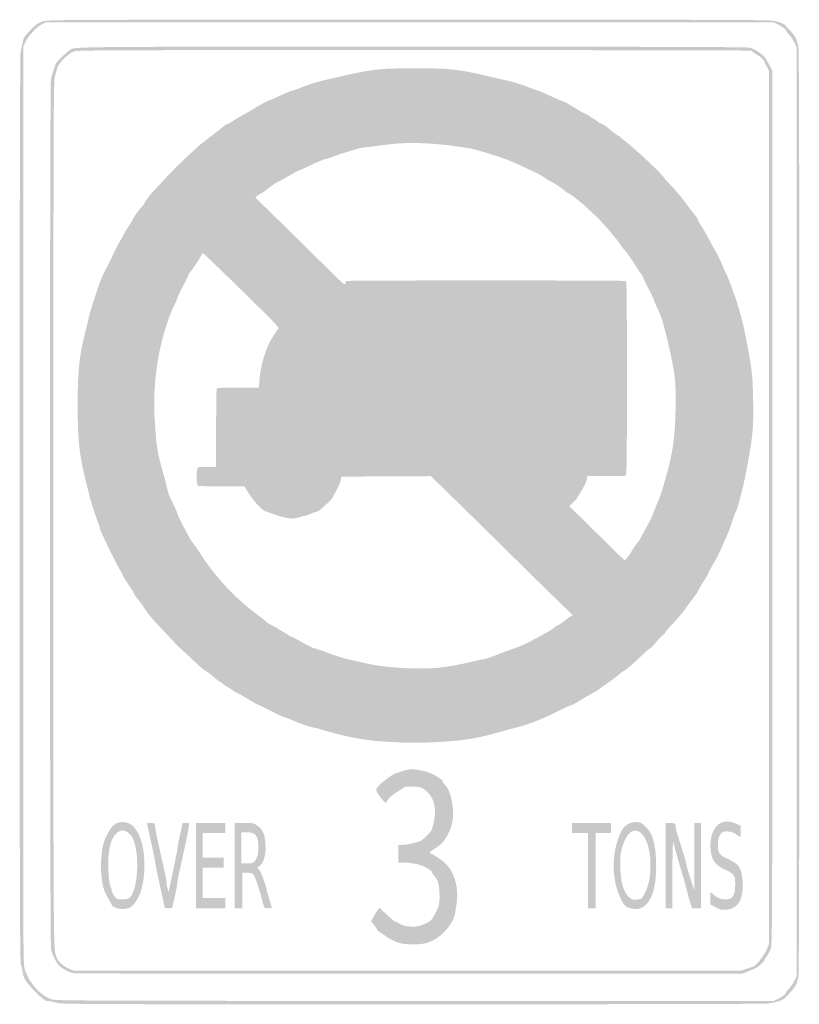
# Model space of a CAD drawing. Header units: inches. Extents: x -0.5 to 0.5, y -0.63 to 0.63.
import ezdxf

# ---------------------------------------------------------------- set-up
doc = ezdxf.new("R2010")
doc.units = ezdxf.units.IN
doc.header["$MEASUREMENT"] = 0

msp = doc.modelspace()

# ---------------------------------------------------------------- hatches: boundary and pattern name
h = msp.add_hatch(color=7)
edge = h.paths.add_edge_path()
edge.add_spline(control_points=[(-0.4501, -0.6245), (-0.4542, -0.6234), (-0.459, -0.6224), (-0.4606, -0.6224), (-0.4644, -0.6223), (-0.4689, -0.6189), (-0.4786, -0.6089), (-0.4884, -0.5988), (-0.492, -0.5931), (-0.4929, -0.5859), (-0.4933, -0.5828), (-0.4944, -0.5782), (-0.4952, -0.5758), (-0.4965, -0.572), (-0.4968, -0.4926), (-0.4968, 0.0041), (-0.4968, 0.4062), (-0.4964, 0.581), (-0.4956, 0.5846), (-0.4941, 0.5913), (-0.4927, 0.5975), (-0.492, 0.6011), (-0.4917, 0.6027), (-0.4878, 0.6076), (-0.4828, 0.6126), (-0.475, 0.6203), (-0.4735, 0.6214), (-0.4668, 0.6234), (-0.4595, 0.6255), (-0.4593, 0.6255), (-0.0004, 0.6255), (0.4525, 0.6255), (0.4588, 0.6255), (0.4661, 0.6234), (0.4733, 0.6214), (0.4785, 0.6187), (0.4785, 0.6172), (0.4785, 0.6167), (0.4807, 0.6142), (0.4834, 0.6116), (0.4886, 0.6065), (0.4925, 0.6001), (0.4925, 0.5968), (0.4925, 0.5957), (0.4931, 0.5942), (0.4938, 0.5935), (0.4949, 0.5924), (0.4952, 0.4723), (0.4952, 0), (0.4952, -0.4723), (0.4949, -0.5924), (0.4938, -0.5935), (0.4931, -0.5942), (0.4925, -0.5957), (0.4925, -0.5968), (0.4925, -0.6), (0.4893, -0.6053), (0.484, -0.611), (0.4813, -0.6139), (0.4781, -0.6173), (0.4768, -0.6186), (0.4743, -0.6213), (0.465, -0.6243), (0.4549, -0.6256), (0.4511, -0.6261), (0.2476, -0.6265), (0.0027, -0.6265), (-0.4301, -0.6265), (-0.4428, -0.6264), (-0.4501, -0.6245)], knot_values=[0, 0, 0, 0, 1, 1, 1, 2, 2, 2, 3, 3, 3, 4, 4, 4, 5, 5, 5, 6, 6, 6, 7, 7, 7, 8, 8, 8, 9, 9, 9, 10, 10, 10, 11, 11, 11, 12, 12, 12, 13, 13, 13, 14, 14, 14, 15, 15, 15, 16, 16, 16, 17, 17, 17, 18, 18, 18, 19, 19, 19, 20, 20, 20, 21, 21, 21, 22, 22, 22, 23, 23, 23, 23], degree=3, periodic=0)
edge = h.paths.add_edge_path(flags=0)
edge.add_spline(control_points=[(0.4681, -0.6195), (0.4741, -0.6165), (0.4785, -0.613), (0.4786, -0.6111), (0.4786, -0.6105), (0.4801, -0.6085), (0.4819, -0.6068), (0.4837, -0.605), (0.4867, -0.6006), (0.4886, -0.5971)], knot_values=[0, 0, 0, 0, 1, 1, 1, 2, 2, 2, 3, 3, 3, 3], degree=3, periodic=0)
edge.add_line((0.4886, -0.5971), (0.492, -0.5907))
edge.add_line((0.492, -0.5907), (0.492, 0))
edge.add_line((0.492, 0), (0.492, 0.5907))
edge.add_line((0.492, 0.5907), (0.4886, 0.5971))
edge.add_spline(control_points=[(0.4886, 0.5971), (0.4867, 0.6006), (0.4837, 0.605), (0.4819, 0.6068), (0.4801, 0.6085), (0.4786, 0.6105), (0.4786, 0.6111), (0.4785, 0.613), (0.4741, 0.6165), (0.4681, 0.6195)], knot_values=[0, 0, 0, 0, 1, 1, 1, 2, 2, 2, 3, 3, 3, 3], degree=3, periodic=0)
edge.add_line((0.4681, 0.6195), (0.4625, 0.6223))
edge.add_line((0.4625, 0.6223), (-0.0005, 0.6223))
edge.add_line((-0.0005, 0.6223), (-0.4636, 0.6223))
edge.add_line((-0.4636, 0.6223), (-0.468, 0.6201))
edge.add_spline(control_points=[(-0.468, 0.6201), (-0.4749, 0.6166), (-0.4856, 0.6053), (-0.489, 0.5981)], knot_values=[0, 0, 0, 0, 1, 1, 1, 1], degree=3, periodic=0)
edge.add_line((-0.489, 0.5981), (-0.492, 0.5917))
edge.add_line((-0.492, 0.5917), (-0.4922, 0.0093))
edge.add_spline(control_points=[(-0.4922, 0.0093), (-0.4925, -0.5702), (-0.4925, -0.5731), (-0.4904, -0.5815), (-0.4862, -0.5977), (-0.4702, -0.6158), (-0.4562, -0.6202), (-0.4504, -0.622), (-0.4283, -0.6221), (0.0062, -0.6222)], knot_values=[0, 0, 0, 0, 1, 1, 1, 2, 2, 2, 3, 3, 3, 3], degree=3, periodic=0)
edge.add_line((0.0062, -0.6222), (0.4625, -0.6223))
edge.add_line((0.4625, -0.6223), (0.4681, -0.6195))
h = msp.add_hatch(color=7)
edge = h.paths.add_edge_path()
edge.add_spline(control_points=[(-0.4276, -0.587), (-0.4328, -0.5861), (-0.4407, -0.5823), (-0.4456, -0.5782), (-0.4495, -0.575), (-0.4549, -0.5647), (-0.4569, -0.5566), (-0.4586, -0.5495), (-0.4587, 0.5425), (-0.457, 0.5501), (-0.4564, 0.553), (-0.4551, 0.5574), (-0.4542, 0.5601), (-0.4532, 0.5627), (-0.452, 0.5665), (-0.4513, 0.5685), (-0.4503, 0.5716), (-0.4416, 0.5804), (-0.4333, 0.5867), (-0.4272, 0.5914), (-0.4448, 0.5912), (0.0045, 0.5912), (0.3269, 0.5912), (0.4295, 0.5909), (0.4328, 0.5899), (0.4382, 0.5884), (0.4484, 0.5815), (0.4513, 0.5775), (0.4525, 0.5759), (0.4551, 0.5715), (0.4572, 0.5676)], knot_values=[0, 0, 0, 0, 1, 1, 1, 2, 2, 2, 3, 3, 3, 4, 4, 4, 5, 5, 5, 6, 6, 6, 7, 7, 7, 8, 8, 8, 9, 9, 9, 10, 10, 10, 10], degree=3, periodic=0)
edge.add_line((0.4572, 0.5676), (0.4608, 0.5607))
edge.add_line((0.4608, 0.5607), (0.4608, 0.0054))
edge.add_spline(control_points=[(0.4608, 0.0054), (0.4608, -0.5273), (0.4608, -0.5501), (0.4589, -0.5554), (0.4578, -0.5585), (0.4555, -0.563), (0.4538, -0.5654), (0.4521, -0.5678), (0.4506, -0.5701), (0.4506, -0.5706), (0.4506, -0.5711), (0.4488, -0.5732), (0.4466, -0.5753), (0.4426, -0.5791), (0.4407, -0.5802), (0.4292, -0.585)], knot_values=[0, 0, 0, 0, 1, 1, 1, 2, 2, 2, 3, 3, 3, 4, 4, 4, 5, 5, 5, 5], degree=3, periodic=0)
edge.add_line((0.4292, -0.585), (0.4233, -0.5874))
edge.add_line((0.4233, -0.5874), (0, -0.5876))
edge.add_spline(control_points=[(0, -0.5876), (-0.2328, -0.5877), (-0.4252, -0.5874), (-0.4276, -0.587)], knot_values=[0, 0, 0, 0, 1, 1, 1, 1], degree=3, periodic=0)
edge = h.paths.add_edge_path(flags=0)
edge.add_spline(control_points=[(0.4281, -0.5814), (0.4319, -0.5802), (0.4363, -0.5786), (0.4377, -0.5779), (0.4415, -0.5761), (0.4511, -0.5633), (0.4541, -0.556)], knot_values=[0, 0, 0, 0, 1, 1, 1, 2, 2, 2, 2], degree=3, periodic=0)
edge.add_line((0.4541, -0.556), (0.4565, -0.5499))
edge.add_line((0.4565, -0.5499), (0.4565, 0.0054))
edge.add_line((0.4565, 0.0054), (0.4565, 0.5606))
edge.add_line((0.4565, 0.5606), (0.4536, 0.5661))
edge.add_spline(control_points=[(0.4536, 0.5661), (0.452, 0.5692), (0.4506, 0.572), (0.4506, 0.5725), (0.4506, 0.5737), (0.4451, 0.5794), (0.4439, 0.5794), (0.4433, 0.5794), (0.4411, 0.5808), (0.439, 0.5824), (0.4368, 0.5841), (0.4342, 0.5858), (0.4331, 0.5862), (0.432, 0.5866), (0.2387, 0.5869), (0.0036, 0.5869), (-0.4185, 0.5869), (-0.424, 0.5869), (-0.4287, 0.5848), (-0.4347, 0.5822), (-0.4448, 0.5727), (-0.4477, 0.5671), (-0.4489, 0.5647), (-0.4508, 0.5584), (-0.4519, 0.5531), (-0.4538, 0.5438), (-0.4538, 0.522), (-0.4539, -0.0034), (-0.4539, -0.5835), (-0.4541, -0.556), (-0.4495, -0.5677), (-0.4477, -0.5721), (-0.4405, -0.5785), (-0.4343, -0.5812)], knot_values=[0, 0, 0, 0, 1, 1, 1, 2, 2, 2, 3, 3, 3, 4, 4, 4, 5, 5, 5, 6, 6, 6, 7, 7, 7, 8, 8, 8, 9, 9, 9, 10, 10, 10, 11, 11, 11, 11], degree=3, periodic=0)
edge.add_line((-0.4343, -0.5812), (-0.4286, -0.5836))
edge.add_line((-0.4286, -0.5836), (-0.0038, -0.5836))
edge.add_line((-0.0038, -0.5836), (0.4211, -0.5837))
edge.add_line((0.4211, -0.5837), (0.4281, -0.5814))
h = msp.add_hatch(color=7)
edge = h.paths.add_edge_path()
edge.add_spline(control_points=[(-0.0177, -0.2933), (-0.0397, -0.2922), (-0.049, -0.2913), (-0.0665, -0.2885), (-0.0759, -0.2871), (-0.1018, -0.2807), (-0.1121, -0.2774), (-0.1167, -0.2759), (-0.1212, -0.2747), (-0.1222, -0.2747), (-0.1251, -0.2746), (-0.1396, -0.2697), (-0.1503, -0.2651), (-0.1559, -0.2627), (-0.161, -0.2607), (-0.1618, -0.2607), (-0.1626, -0.2607), (-0.1698, -0.2573), (-0.1777, -0.2532), (-0.1857, -0.2491), (-0.1927, -0.2457), (-0.1933, -0.2457), (-0.1938, -0.2457), (-0.1984, -0.2432), (-0.2034, -0.2401), (-0.2123, -0.2346), (-0.2148, -0.2332), (-0.2216, -0.2298), (-0.2233, -0.2289), (-0.225, -0.2279), (-0.2253, -0.2275), (-0.2256, -0.2271), (-0.2282, -0.2255), (-0.2311, -0.2238), (-0.2339, -0.2222), (-0.2371, -0.22), (-0.2381, -0.219), (-0.2391, -0.2181), (-0.2412, -0.2166), (-0.2428, -0.2158), (-0.2444, -0.2149), (-0.2482, -0.212), (-0.2513, -0.2092), (-0.2544, -0.2065), (-0.2584, -0.2034), (-0.2602, -0.2025), (-0.262, -0.2016), (-0.2666, -0.1979), (-0.2704, -0.1943), (-0.2805, -0.1847), (-0.2913, -0.1747), (-0.2942, -0.1722), (-0.2956, -0.171), (-0.3015, -0.1647), (-0.3074, -0.1584), (-0.3133, -0.152), (-0.3199, -0.145), (-0.322, -0.1429), (-0.3272, -0.1376), (-0.3369, -0.1255), (-0.338, -0.1229), (-0.3385, -0.1217), (-0.3419, -0.1171), (-0.3454, -0.1127), (-0.349, -0.1083), (-0.3519, -0.104), (-0.3519, -0.1033), (-0.3519, -0.1025), (-0.3524, -0.1013), (-0.3531, -0.1005), (-0.3556, -0.0977), (-0.3659, -0.0814), (-0.3659, -0.0803), (-0.3659, -0.0797), (-0.3668, -0.0779), (-0.3679, -0.0763), (-0.3718, -0.0709), (-0.3949, -0.0236), (-0.3949, -0.0211), (-0.3949, -0.02), (-0.3956, -0.0176), (-0.3964, -0.0157), (-0.3982, -0.0119), (-0.4064, 0.0133), (-0.408, 0.0198), (-0.4086, 0.0222), (-0.4104, 0.0297), (-0.4121, 0.0365), (-0.4208, 0.071), (-0.423, 0.0907), (-0.423, 0.1352), (-0.423, 0.1794), (-0.4209, 0.1989), (-0.4126, 0.2312), (-0.4106, 0.2389), (-0.4087, 0.2469), (-0.4084, 0.2489), (-0.4078, 0.2523), (-0.4007, 0.2745), (-0.3949, 0.2911), (-0.3937, 0.2946), (-0.3906, 0.3016), (-0.388, 0.3067), (-0.3818, 0.3188), (-0.3812, 0.3202), (-0.3739, 0.335), (-0.3705, 0.342), (-0.3673, 0.3476), (-0.3668, 0.3476), (-0.3663, 0.3476), (-0.3659, 0.3484), (-0.3659, 0.3494), (-0.3659, 0.3503), (-0.3627, 0.3558), (-0.3589, 0.3616), (-0.3551, 0.3674), (-0.3519, 0.3726), (-0.3519, 0.3733), (-0.3519, 0.3743), (-0.3469, 0.3811), (-0.3401, 0.3893), (-0.3389, 0.3907), (-0.338, 0.392), (-0.338, 0.3923), (-0.338, 0.3935), (-0.331, 0.4029), (-0.3273, 0.4067), (-0.3252, 0.409), (-0.3194, 0.4152), (-0.3144, 0.4206), (-0.2995, 0.4366), (-0.2916, 0.4444), (-0.2686, 0.4654), (-0.2672, 0.4667), (-0.2601, 0.4722), (-0.253, 0.4776), (-0.2459, 0.483), (-0.2392, 0.4883), (-0.2382, 0.4893), (-0.2371, 0.4904), (-0.2339, 0.4923), (-0.2311, 0.4935), (-0.2283, 0.4948), (-0.2257, 0.4962), (-0.2254, 0.4967), (-0.2247, 0.4976), (-0.2158, 0.5029), (-0.2061, 0.508), (-0.2028, 0.5098), (-0.1986, 0.5123), (-0.1969, 0.5136), (-0.1936, 0.5159), (-0.1789, 0.5236), (-0.1777, 0.5236), (-0.1773, 0.5236), (-0.174, 0.525), (-0.1703, 0.5267), (-0.1563, 0.5332), (-0.151, 0.5354), (-0.1496, 0.5354), (-0.1489, 0.5354), (-0.1428, 0.5376), (-0.1363, 0.5402), (-0.1297, 0.5428), (-0.1191, 0.5462), (-0.1128, 0.5477), (-0.0478, 0.563), (-0.043, 0.5637), (0.0054, 0.5637), (0.0513, 0.5638), (0.0628, 0.5625), (0.1019, 0.5531), (0.1081, 0.5516), (0.1185, 0.5492), (0.125, 0.5478), (0.1315, 0.5463), (0.1423, 0.5429), (0.149, 0.5403), (0.1556, 0.5376), (0.1616, 0.5354), (0.1622, 0.5354), (0.1629, 0.5354), (0.1703, 0.5323), (0.1788, 0.5284), (0.1872, 0.5246), (0.1946, 0.5215), (0.1952, 0.5215), (0.1962, 0.5215), (0.2003, 0.5191), (0.2143, 0.5105), (0.218, 0.5083), (0.2214, 0.5064), (0.2219, 0.5064), (0.2229, 0.5064), (0.2365, 0.4979), (0.239, 0.4957), (0.2398, 0.495), (0.2421, 0.4938), (0.2441, 0.4929), (0.2462, 0.4921), (0.2497, 0.4898), (0.2519, 0.4879), (0.2583, 0.4822), (0.2647, 0.4775), (0.2659, 0.4775), (0.2665, 0.4775), (0.2671, 0.477), (0.2673, 0.4764), (0.2675, 0.4759), (0.2704, 0.4735), (0.2736, 0.4711), (0.2857, 0.4621), (0.3225, 0.4274), (0.3239, 0.4236), (0.3241, 0.4231), (0.3279, 0.4189), (0.3323, 0.4144), (0.3368, 0.4098), (0.3452, 0.3997), (0.351, 0.3919), (0.3568, 0.3841), (0.3625, 0.3767), (0.3637, 0.3755), (0.3649, 0.3744), (0.3659, 0.3726), (0.3659, 0.3717), (0.3659, 0.3708), (0.368, 0.3668), (0.3707, 0.3627), (0.3733, 0.3587), (0.3775, 0.3516), (0.3799, 0.347), (0.3824, 0.3423), (0.3862, 0.3353), (0.3885, 0.3315), (0.3908, 0.3276), (0.3944, 0.3201), (0.3966, 0.3148), (0.3987, 0.3096), (0.4008, 0.3048), (0.4012, 0.3042), (0.4025, 0.3024), (0.4067, 0.292), (0.4106, 0.2811), (0.4186, 0.2589), (0.4227, 0.2442), (0.4269, 0.2226), (0.4347, 0.183), (0.4358, 0.1739), (0.4364, 0.1431), (0.4371, 0.1059), (0.436, 0.0941), (0.427, 0.048), (0.423, 0.0276), (0.4163, 0.0023), (0.4142, -0.0005), (0.4137, -0.0011), (0.4118, -0.0063), (0.41, -0.0121), (0.4081, -0.0179), (0.4052, -0.0256), (0.4036, -0.0293), (0.4019, -0.033), (0.3992, -0.0391), (0.3976, -0.0429), (0.3934, -0.0528), (0.3911, -0.0574), (0.3857, -0.0665), (0.3831, -0.0709), (0.3806, -0.0753), (0.3803, -0.0762), (0.3791, -0.0794), (0.376, -0.0852), (0.375, -0.0863), (0.3737, -0.0876), (0.3684, -0.0965), (0.3657, -0.1019), (0.3647, -0.104), (0.3615, -0.1085), (0.3587, -0.112), (0.3559, -0.1155), (0.3526, -0.1199), (0.3514, -0.1218), (0.3484, -0.1268), (0.342, -0.1342), (0.3323, -0.1444), (0.3278, -0.1491), (0.324, -0.1536), (0.324, -0.1543), (0.324, -0.1549), (0.3224, -0.1567), (0.3204, -0.1582), (0.3184, -0.1597), (0.3145, -0.1639), (0.3118, -0.1674), (0.309, -0.1709), (0.3062, -0.1738), (0.3055, -0.1738), (0.3049, -0.1738), (0.3009, -0.1771), (0.2967, -0.1811), (0.2813, -0.1957), (0.2754, -0.2008), (0.2721, -0.2025), (0.2703, -0.2034), (0.2676, -0.2054), (0.2661, -0.2068), (0.2646, -0.2083), (0.2583, -0.2131), (0.2521, -0.2174), (0.2459, -0.2218), (0.2399, -0.2261), (0.2387, -0.227), (0.2376, -0.2279), (0.2342, -0.2298), (0.2312, -0.2313), (0.2283, -0.2328), (0.2218, -0.2366), (0.2167, -0.2398), (0.2117, -0.243), (0.2069, -0.2456), (0.2061, -0.2457), (0.2052, -0.2457), (0.1977, -0.2491), (0.1894, -0.2532), (0.1657, -0.2649), (0.1491, -0.2713), (0.1314, -0.2755), (0.1291, -0.2761), (0.1192, -0.2788), (0.1094, -0.2815), (0.0816, -0.2892), (0.067, -0.2913), (0.0295, -0.2933), (0.0118, -0.2942), (0, -0.2942), (-0.0177, -0.2933)], knot_values=[0, 0, 0, 0, 1, 1, 1, 2, 2, 2, 3, 3, 3, 4, 4, 4, 5, 5, 5, 6, 6, 6, 7, 7, 7, 8, 8, 8, 9, 9, 9, 10, 10, 10, 11, 11, 11, 12, 12, 12, 13, 13, 13, 14, 14, 14, 15, 15, 15, 16, 16, 16, 17, 17, 17, 18, 18, 18, 19, 19, 19, 20, 20, 20, 21, 21, 21, 22, 22, 22, 23, 23, 23, 24, 24, 24, 25, 25, 25, 26, 26, 26, 27, 27, 27, 28, 28, 28, 29, 29, 29, 30, 30, 30, 31, 31, 31, 32, 32, 32, 33, 33, 33, 34, 34, 34, 35, 35, 35, 36, 36, 36, 37, 37, 37, 38, 38, 38, 39, 39, 39, 40, 40, 40, 41, 41, 41, 42, 42, 42, 43, 43, 43, 44, 44, 44, 45, 45, 45, 46, 46, 46, 47, 47, 47, 48, 48, 48, 49, 49, 49, 50, 50, 50, 51, 51, 51, 52, 52, 52, 53, 53, 53, 54, 54, 54, 55, 55, 55, 56, 56, 56, 57, 57, 57, 58, 58, 58, 59, 59, 59, 60, 60, 60, 61, 61, 61, 62, 62, 62, 63, 63, 63, 64, 64, 64, 65, 65, 65, 66, 66, 66, 67, 67, 67, 68, 68, 68, 69, 69, 69, 70, 70, 70, 71, 71, 71, 72, 72, 72, 73, 73, 73, 74, 74, 74, 75, 75, 75, 76, 76, 76, 77, 77, 77, 78, 78, 78, 79, 79, 79, 80, 80, 80, 81, 81, 81, 82, 82, 82, 83, 83, 83, 84, 84, 84, 85, 85, 85, 86, 86, 86, 87, 87, 87, 88, 88, 88, 89, 89, 89, 90, 90, 90, 91, 91, 91, 92, 92, 92, 93, 93, 93, 94, 94, 94, 95, 95, 95, 96, 96, 96, 97, 97, 97, 98, 98, 98, 99, 99, 99, 100, 100, 100, 101, 101, 101, 102, 102, 102, 103, 103, 103, 104, 104, 104, 105, 105, 105, 106, 106, 106, 107, 107, 107, 108, 108, 108, 109, 109, 109, 110, 110, 110, 111, 111, 111, 112, 112, 112, 112], degree=3, periodic=0)
edge = h.paths.add_edge_path(flags=0)
edge.add_spline(control_points=[(0.0359, -0.1985), (0.0473, -0.1975), (0.0677, -0.1937), (0.0823, -0.19), (0.0871, -0.1888), (0.0922, -0.1878), (0.0936, -0.1878), (0.095, -0.1878), (0.1036, -0.1848), (0.1127, -0.1812), (0.1218, -0.1777), (0.1307, -0.1744), (0.1325, -0.1739), (0.1358, -0.1731), (0.1511, -0.1663), (0.155, -0.1639), (0.1562, -0.1632), (0.1601, -0.1611), (0.1636, -0.1593), (0.1728, -0.1545), (0.1833, -0.1482), (0.184, -0.147), (0.1844, -0.1464), (0.1862, -0.1452), (0.1881, -0.1445), (0.19, -0.1437), (0.1936, -0.1413), (0.1962, -0.1391), (0.1987, -0.137), (0.2022, -0.1344), (0.2038, -0.1334)], knot_values=[0, 0, 0, 0, 1, 1, 1, 2, 2, 2, 3, 3, 3, 4, 4, 4, 5, 5, 5, 6, 6, 6, 7, 7, 7, 8, 8, 8, 9, 9, 9, 10, 10, 10, 10], degree=3, periodic=0)
edge.add_line((0.2038, -0.1334), (0.2068, -0.1317))
edge.add_line((0.2068, -0.1317), (0.1913, -0.1165))
edge.add_spline(control_points=[(0.1913, -0.1165), (0.1757, -0.1015), (0.158, -0.0841), (0.1125, -0.0392), (0.0993, -0.0262), (0.0746, -0.0019), (0.0575, 0.0148)], knot_values=[0, 0, 0, 0, 1, 1, 1, 2, 2, 2, 2], degree=3, periodic=0)
edge.add_line((0.0575, 0.0148), (0.0265, 0.0451))
edge.add_line((0.0265, 0.0451), (-0.0304, 0.0448))
edge.add_line((-0.0304, 0.0448), (-0.0873, 0.0445))
edge.add_line((-0.0873, 0.0445), (-0.0885, 0.0392))
edge.add_spline(control_points=[(-0.0885, 0.0392), (-0.0892, 0.0362), (-0.0917, 0.0303), (-0.0942, 0.0261), (-0.0967, 0.0219), (-0.0987, 0.0181), (-0.0987, 0.0178), (-0.0987, 0.0161), (-0.1163, 0), (-0.1182, 0), (-0.1193, 0), (-0.1222, -0.0009), (-0.1246, -0.0021), (-0.1286, -0.004), (-0.1434, -0.0081), (-0.1486, -0.0087), (-0.153, -0.0092), (-0.1629, -0.0072), (-0.1722, -0.0038), (-0.1775, -0.0018), (-0.1828, 0.0001), (-0.184, 0.0004), (-0.1885, 0.0018), (-0.2002, 0.0144), (-0.2063, 0.0246)], knot_values=[0, 0, 0, 0, 1, 1, 1, 2, 2, 2, 3, 3, 3, 4, 4, 4, 5, 5, 5, 6, 6, 6, 7, 7, 7, 8, 8, 8, 8], degree=3, periodic=0)
edge.add_line((-0.2063, 0.0246), (-0.211, 0.0323))
edge.add_line((-0.211, 0.0323), (-0.2395, 0.0322))
edge.add_spline(control_points=[(-0.2395, 0.0322), (-0.2551, 0.0322), (-0.2687, 0.0324), (-0.2697, 0.0328), (-0.2723, 0.0338), (-0.2723, 0.0552), (-0.2698, 0.0562), (-0.2688, 0.0566), (-0.2633, 0.0569), (-0.2574, 0.0569)], knot_values=[0, 0, 0, 0, 1, 1, 1, 2, 2, 2, 3, 3, 3, 3], degree=3, periodic=0)
edge.add_line((-0.2574, 0.0569), (-0.2468, 0.0569))
edge.add_line((-0.2468, 0.0569), (-0.2468, 0.1066))
edge.add_spline(control_points=[(-0.2468, 0.1066), (-0.2468, 0.151), (-0.2466, 0.1565), (-0.2451, 0.1571), (-0.2442, 0.1574), (-0.2319, 0.1577), (-0.2179, 0.1577)], knot_values=[0, 0, 0, 0, 1, 1, 1, 2, 2, 2, 2], degree=3, periodic=0)
edge.add_line((-0.2179, 0.1577), (-0.1924, 0.1577))
edge.add_line((-0.1924, 0.1577), (-0.1917, 0.1677))
edge.add_spline(control_points=[(-0.1917, 0.1677), (-0.1905, 0.1855), (-0.1831, 0.2096), (-0.1752, 0.2215), (-0.1721, 0.2261), (-0.1695, 0.2304), (-0.1695, 0.2309), (-0.1695, 0.2314), (-0.169, 0.2318), (-0.1685, 0.2318), (-0.1653, 0.2318), (-0.1687, 0.2364), (-0.1806, 0.2482), (-0.2164, 0.2837), (-0.2629, 0.3288), (-0.2637, 0.3287), (-0.2641, 0.3286), (-0.2655, 0.3267), (-0.2666, 0.3244), (-0.2693, 0.3192), (-0.2797, 0.304), (-0.2811, 0.3031), (-0.2817, 0.3028), (-0.2822, 0.3017), (-0.2822, 0.3008), (-0.2822, 0.2998), (-0.2853, 0.2933), (-0.2892, 0.2862), (-0.293, 0.279), (-0.2961, 0.2726), (-0.2961, 0.2718), (-0.2961, 0.271), (-0.298, 0.2666), (-0.3003, 0.262), (-0.3065, 0.2496), (-0.3129, 0.2301), (-0.3175, 0.2098), (-0.324, 0.1814), (-0.3268, 0.1475), (-0.3251, 0.1195), (-0.3227, 0.0801), (-0.3225, 0.0788), (-0.3128, 0.044), (-0.3114, 0.039), (-0.3097, 0.0322), (-0.309, 0.029), (-0.3078, 0.0233), (-0.3067, 0.0206), (-0.2994, 0.0054), (-0.2976, 0.0017), (-0.2961, -0.0021), (-0.2961, -0.0028), (-0.2961, -0.004), (-0.2892, -0.0178), (-0.2812, -0.0325), (-0.2797, -0.0353), (-0.2765, -0.04), (-0.2741, -0.0429), (-0.2718, -0.0459), (-0.2686, -0.0504), (-0.2672, -0.053), (-0.2581, -0.0687), (-0.2331, -0.0986), (-0.2183, -0.1113), (-0.2154, -0.1139), (-0.212, -0.1168), (-0.2108, -0.1179), (-0.2079, -0.1205), (-0.1966, -0.1295), (-0.1907, -0.1339), (-0.188, -0.1358), (-0.1845, -0.1386), (-0.1829, -0.1402), (-0.1812, -0.1417), (-0.1777, -0.1439), (-0.175, -0.145), (-0.1723, -0.1462), (-0.1699, -0.1475), (-0.1695, -0.148), (-0.1692, -0.1484), (-0.1657, -0.1506), (-0.1618, -0.1528), (-0.1578, -0.155), (-0.1543, -0.1573), (-0.1539, -0.1578), (-0.1536, -0.1584), (-0.1526, -0.1588), (-0.1518, -0.1588), (-0.151, -0.1588), (-0.1444, -0.1622), (-0.1372, -0.1663), (-0.13, -0.1704), (-0.1232, -0.1738), (-0.1221, -0.1738), (-0.121, -0.1738), (-0.1145, -0.176), (-0.1076, -0.1786), (-0.0944, -0.1835), (-0.084, -0.1867), (-0.074, -0.1889), (-0.0708, -0.1896), (-0.0631, -0.1913), (-0.0569, -0.1928), (-0.0327, -0.1985), (0.0082, -0.2011), (0.0359, -0.1985)], knot_values=[0, 0, 0, 0, 1, 1, 1, 2, 2, 2, 3, 3, 3, 4, 4, 4, 5, 5, 5, 6, 6, 6, 7, 7, 7, 8, 8, 8, 9, 9, 9, 10, 10, 10, 11, 11, 11, 12, 12, 12, 13, 13, 13, 14, 14, 14, 15, 15, 15, 16, 16, 16, 17, 17, 17, 18, 18, 18, 19, 19, 19, 20, 20, 20, 21, 21, 21, 22, 22, 22, 23, 23, 23, 24, 24, 24, 25, 25, 25, 26, 26, 26, 27, 27, 27, 28, 28, 28, 29, 29, 29, 30, 30, 30, 31, 31, 31, 32, 32, 32, 33, 33, 33, 34, 34, 34, 35, 35, 35, 35], degree=3, periodic=0)
edge = h.paths.add_edge_path(flags=0)
edge.add_spline(control_points=[(0.2818, -0.0504), (0.2828, -0.0484), (0.2854, -0.0445), (0.2876, -0.0418), (0.2898, -0.0392), (0.293, -0.0344), (0.2946, -0.0311), (0.2962, -0.0279), (0.2997, -0.0215), (0.3023, -0.017), (0.3049, -0.0124), (0.3079, -0.0061), (0.309, -0.0029), (0.3102, 0.0003), (0.3127, 0.0067), (0.3148, 0.0114), (0.3191, 0.0213), (0.3224, 0.032), (0.3283, 0.0547), (0.3351, 0.0811), (0.337, 0.0969), (0.3377, 0.1301), (0.3384, 0.1672), (0.3372, 0.1768), (0.3261, 0.2232), (0.3216, 0.2418), (0.3195, 0.2483), (0.3149, 0.258), (0.3122, 0.2635), (0.3101, 0.2686), (0.3101, 0.2693), (0.3101, 0.2701), (0.3069, 0.2767), (0.3031, 0.284), (0.2993, 0.2913), (0.2961, 0.2978), (0.2961, 0.2986), (0.2961, 0.2993), (0.2949, 0.3013), (0.2934, 0.303), (0.2919, 0.3048), (0.2878, 0.3109), (0.2843, 0.3166), (0.2807, 0.3224), (0.2761, 0.3289), (0.274, 0.3312), (0.2719, 0.3334), (0.2689, 0.3372), (0.2675, 0.3395), (0.2626, 0.3471), (0.244, 0.3688), (0.2367, 0.3754), (0.235, 0.3769), (0.2309, 0.3808), (0.2276, 0.3839), (0.2183, 0.3927), (0.2048, 0.4035), (0.201, 0.4051), (0.1991, 0.4059), (0.1975, 0.407), (0.1973, 0.4075), (0.1967, 0.4087), (0.1809, 0.4195), (0.1796, 0.4195), (0.179, 0.4195), (0.1756, 0.4215), (0.1722, 0.4239), (0.1687, 0.4264), (0.1627, 0.4298), (0.1589, 0.4316), (0.155, 0.4333), (0.148, 0.4366), (0.1432, 0.4389), (0.1337, 0.4434), (0.1245, 0.4472), (0.1164, 0.45), (0.099, 0.456), (0.08, 0.4615), (0.073, 0.4624), (0.0685, 0.4631), (0.0618, 0.464), (0.0579, 0.4646), (0.0243, 0.4694), (-0.0069, 0.47), (-0.0327, 0.4663), (-0.0392, 0.4653), (-0.0489, 0.4641), (-0.0542, 0.4636), (-0.0595, 0.463), (-0.066, 0.4619), (-0.0687, 0.461), (-0.0713, 0.4601), (-0.0785, 0.4578), (-0.0846, 0.456), (-0.0907, 0.4541), (-0.0977, 0.4517), (-0.1002, 0.4506), (-0.1026, 0.4495), (-0.1058, 0.4485), (-0.1072, 0.4485), (-0.1086, 0.4485), (-0.1161, 0.4454), (-0.1239, 0.4417), (-0.1317, 0.4379), (-0.1392, 0.4346), (-0.1406, 0.4342), (-0.1421, 0.4338), (-0.1485, 0.4304), (-0.155, 0.4265), (-0.1614, 0.4227), (-0.1671, 0.4195), (-0.1676, 0.4195), (-0.1688, 0.4195), (-0.1798, 0.4121), (-0.184, 0.4084), (-0.1858, 0.4068), (-0.1876, 0.4056), (-0.188, 0.4056), (-0.1885, 0.4056), (-0.1907, 0.4042), (-0.193, 0.4026)], knot_values=[0, 0, 0, 0, 1, 1, 1, 2, 2, 2, 3, 3, 3, 4, 4, 4, 5, 5, 5, 6, 6, 6, 7, 7, 7, 8, 8, 8, 9, 9, 9, 10, 10, 10, 11, 11, 11, 12, 12, 12, 13, 13, 13, 14, 14, 14, 15, 15, 15, 16, 16, 16, 17, 17, 17, 18, 18, 18, 19, 19, 19, 20, 20, 20, 21, 21, 21, 22, 22, 22, 23, 23, 23, 24, 24, 24, 25, 25, 25, 26, 26, 26, 27, 27, 27, 28, 28, 28, 29, 29, 29, 30, 30, 30, 31, 31, 31, 32, 32, 32, 33, 33, 33, 34, 34, 34, 35, 35, 35, 36, 36, 36, 37, 37, 37, 38, 38, 38, 39, 39, 39, 40, 40, 40, 40], degree=3, periodic=0)
edge.add_line((-0.193, 0.4026), (-0.1972, 0.3995))
edge.add_line((-0.1972, 0.3995), (-0.1847, 0.3874))
edge.add_spline(control_points=[(-0.1847, 0.3874), (-0.1706, 0.3738), (-0.1264, 0.3303), (-0.1001, 0.3043), (-0.0848, 0.2892), (-0.0826, 0.2874), (-0.0826, 0.2899), (-0.0826, 0.2914), (-0.0819, 0.293), (-0.0809, 0.2933), (-0.0787, 0.2942), (0.2718, 0.2942), (0.2741, 0.2933), (0.2756, 0.2928), (0.2758, 0.2808), (0.2758, 0.1695), (0.2758, 0.0582), (0.2756, 0.0463), (0.2741, 0.0457), (0.2731, 0.0454), (0.2618, 0.0451), (0.2489, 0.0451)], knot_values=[0, 0, 0, 0, 1, 1, 1, 2, 2, 2, 3, 3, 3, 4, 4, 4, 5, 5, 5, 6, 6, 6, 7, 7, 7, 7], degree=3, periodic=0)
edge.add_line((0.2489, 0.0451), (0.2255, 0.0451))
edge.add_line((0.2255, 0.0451), (0.2248, 0.0409))
edge.add_spline(control_points=[(0.2248, 0.0409), (0.2244, 0.0386), (0.2218, 0.033), (0.2191, 0.0284), (0.2163, 0.0239), (0.2133, 0.0189), (0.2124, 0.0174), (0.2116, 0.0159), (0.209, 0.013), (0.2067, 0.0109)], knot_values=[0, 0, 0, 0, 1, 1, 1, 2, 2, 2, 3, 3, 3, 3], degree=3, periodic=0)
edge.add_line((0.2067, 0.0109), (0.2025, 0.007))
edge.add_line((0.2025, 0.007), (0.2377, -0.0276))
edge.add_line((0.2377, -0.0276), (0.2729, -0.0622))
edge.add_line((0.2729, -0.0622), (0.2765, -0.0582))
edge.add_spline(control_points=[(0.2765, -0.0582), (0.2784, -0.056), (0.2808, -0.0525), (0.2818, -0.0504)], knot_values=[0, 0, 0, 0, 1, 1, 1, 1], degree=3, periodic=0)
h = msp.add_hatch(color=7)
edge = h.paths.add_edge_path()
edge.add_spline(control_points=[(-0.0097, -0.5494), (-0.0155, -0.5486), (-0.0256, -0.544), (-0.0309, -0.5399), (-0.0331, -0.5382), (-0.0364, -0.536), (-0.0384, -0.535), (-0.0403, -0.534), (-0.0418, -0.5327), (-0.0418, -0.532), (-0.0418, -0.531), (-0.0478, -0.5227), (-0.0495, -0.5215), (-0.0503, -0.5209), (-0.04, -0.5037), (-0.039, -0.5039), (-0.0387, -0.504), (-0.0344, -0.508), (-0.0294, -0.5128), (-0.0245, -0.5175), (-0.0198, -0.5215), (-0.0189, -0.5215), (-0.018, -0.5215), (-0.0155, -0.5226), (-0.0134, -0.5241), (-0.0109, -0.5258), (-0.0073, -0.5269), (-0.0026, -0.5274), (0.0068, -0.5284), (0.0115, -0.5276), (0.0197, -0.5238), (0.0259, -0.5209), (0.0268, -0.52), (0.031, -0.5129), (0.0368, -0.5027), (0.0379, -0.498), (0.0373, -0.4847), (0.0369, -0.4733), (0.035, -0.4675), (0.0299, -0.4621), (0.0288, -0.4609), (0.0279, -0.4593), (0.0279, -0.4586), (0.0279, -0.4569), (0.0188, -0.4512), (0.0139, -0.4498), (0.0054, -0.4473), (-0.0004, -0.4464), (-0.0075, -0.4464)], knot_values=[0, 0, 0, 0, 1, 1, 1, 2, 2, 2, 3, 3, 3, 4, 4, 4, 5, 5, 5, 6, 6, 6, 7, 7, 7, 8, 8, 8, 9, 9, 9, 10, 10, 10, 11, 11, 11, 12, 12, 12, 13, 13, 13, 14, 14, 14, 15, 15, 15, 16, 16, 16, 16], degree=3, periodic=0)
edge.add_line((-0.0075, -0.4464), (-0.015, -0.4464))
edge.add_line((-0.015, -0.4464), (-0.015, -0.4351))
edge.add_line((-0.015, -0.4351), (-0.015, -0.4238))
edge.add_line((-0.015, -0.4238), (-0.0099, -0.4238))
edge.add_spline(control_points=[(-0.0099, -0.4238), (-0.0071, -0.4238), (-0.0019, -0.423), (0.0016, -0.4221), (0.0052, -0.4212), (0.0094, -0.4201), (0.0111, -0.4198), (0.0128, -0.4195), (0.0169, -0.4165), (0.0208, -0.4127), (0.0273, -0.4063), (0.0275, -0.4058), (0.0299, -0.3959), (0.0346, -0.3767), (0.03, -0.3609), (0.0174, -0.3529), (0.0129, -0.3501), (0.0116, -0.3498), (0.0032, -0.3498)], knot_values=[0, 0, 0, 0, 1, 1, 1, 2, 2, 2, 3, 3, 3, 4, 4, 4, 5, 5, 5, 6, 6, 6, 6], degree=3, periodic=0)
edge.add_line((0.0032, -0.3498), (-0.0061, -0.3498))
edge.add_line((-0.0061, -0.3498), (-0.0161, -0.3562))
edge.add_spline(control_points=[(-0.0161, -0.3562), (-0.023, -0.3606), (-0.0268, -0.3639), (-0.0284, -0.3666), (-0.0296, -0.3687), (-0.0311, -0.3703), (-0.0317, -0.3701), (-0.0331, -0.3695), (-0.0402, -0.3605), (-0.0422, -0.3566), (-0.0438, -0.3535), (-0.0438, -0.3532), (-0.0406, -0.3494), (-0.0362, -0.3441), (-0.0222, -0.3337), (-0.0179, -0.3326), (-0.016, -0.3321), (-0.0116, -0.3307), (-0.0081, -0.3294), (0.0001, -0.3266), (0.0106, -0.3273), (0.0233, -0.3316), (0.032, -0.3346), (0.0418, -0.341), (0.0418, -0.3438), (0.0418, -0.3445), (0.043, -0.3462), (0.0444, -0.3475), (0.0503, -0.3531), (0.0548, -0.3696), (0.0547, -0.3857), (0.0547, -0.3945), (0.0512, -0.4057), (0.0458, -0.4143), (0.0417, -0.4209), (0.0395, -0.4231), (0.0328, -0.4276), (0.0284, -0.4305), (0.0247, -0.4332), (0.0247, -0.4335), (0.0247, -0.4338), (0.0274, -0.4354), (0.0307, -0.4372), (0.0402, -0.4421), (0.049, -0.4503), (0.0527, -0.4575), (0.0593, -0.4703), (0.0614, -0.4848), (0.0589, -0.5), (0.0583, -0.5038), (0.0574, -0.5092), (0.057, -0.5118), (0.0566, -0.5145), (0.0543, -0.5198), (0.052, -0.5236), (0.0445, -0.5361), (0.0332, -0.5449), (0.0198, -0.5488), (0.014, -0.5505), (-0.0004, -0.5508), (-0.0097, -0.5494)], knot_values=[0, 0, 0, 0, 1, 1, 1, 2, 2, 2, 3, 3, 3, 4, 4, 4, 5, 5, 5, 6, 6, 6, 7, 7, 7, 8, 8, 8, 9, 9, 9, 10, 10, 10, 11, 11, 11, 12, 12, 12, 13, 13, 13, 14, 14, 14, 15, 15, 15, 16, 16, 16, 17, 17, 17, 18, 18, 18, 19, 19, 19, 20, 20, 20, 20], degree=3, periodic=0)
h = msp.add_hatch(color=7)
edge = h.paths.add_edge_path()
edge.add_spline(control_points=[(-0.3753, -0.5036), (-0.3773, -0.5028), (-0.3792, -0.5013), (-0.3796, -0.5002), (-0.38, -0.4992), (-0.3822, -0.4952), (-0.3844, -0.4914), (-0.3901, -0.4812), (-0.3912, -0.4773), (-0.3927, -0.4624), (-0.3944, -0.4438), (-0.3922, -0.4237), (-0.3872, -0.414), (-0.3794, -0.3985), (-0.3753, -0.3948), (-0.3656, -0.3948), (-0.3565, -0.3948), (-0.3495, -0.4007), (-0.3444, -0.4126), (-0.3364, -0.4313), (-0.3358, -0.4632), (-0.3431, -0.4841), (-0.3463, -0.4931), (-0.3525, -0.5019), (-0.357, -0.5038), (-0.3617, -0.5058), (-0.3707, -0.5057), (-0.3753, -0.5036)], knot_values=[0, 0, 0, 0, 1, 1, 1, 2, 2, 2, 3, 3, 3, 4, 4, 4, 5, 5, 5, 6, 6, 6, 7, 7, 7, 8, 8, 8, 9, 9, 9, 9], degree=3, periodic=0)
edge = h.paths.add_edge_path(flags=0)
edge.add_spline(control_points=[(-0.3556, -0.4896), (-0.347, -0.479), (-0.3444, -0.4416), (-0.3508, -0.4209), (-0.3528, -0.4146), (-0.354, -0.4124), (-0.3576, -0.4093), (-0.3638, -0.404), (-0.3686, -0.4041), (-0.3742, -0.4096), (-0.3808, -0.4159), (-0.3841, -0.4292), (-0.3841, -0.4492), (-0.3841, -0.4612), (-0.3824, -0.4763), (-0.3808, -0.478), (-0.3803, -0.4785), (-0.3798, -0.4799), (-0.3798, -0.4811), (-0.3798, -0.4845), (-0.3747, -0.4923), (-0.372, -0.4929), (-0.3707, -0.4932), (-0.367, -0.4932), (-0.3638, -0.493), (-0.359, -0.4927), (-0.3576, -0.4921), (-0.3556, -0.4896)], knot_values=[0, 0, 0, 0, 1, 1, 1, 2, 2, 2, 3, 3, 3, 4, 4, 4, 5, 5, 5, 6, 6, 6, 7, 7, 7, 8, 8, 8, 9, 9, 9, 9], degree=3, periodic=0)
h = msp.add_hatch(color=7)
edge = h.paths.add_edge_path()
edge.add_spline(control_points=[(-0.3122, -0.5038), (-0.3122, -0.5035), (-0.3146, -0.4925), (-0.3176, -0.4793), (-0.3205, -0.466), (-0.3234, -0.4519), (-0.324, -0.4478), (-0.3246, -0.4438), (-0.3272, -0.4307), (-0.3299, -0.4187), (-0.3326, -0.4068), (-0.3348, -0.3968), (-0.3348, -0.3965), (-0.3348, -0.3962), (-0.3326, -0.3959), (-0.33, -0.3959), (-0.3253, -0.3959), (-0.3252, -0.396), (-0.3246, -0.3999), (-0.3229, -0.4107), (-0.3212, -0.4188), (-0.3159, -0.442), (-0.3127, -0.4559), (-0.3101, -0.4686), (-0.31, -0.4704), (-0.31, -0.4722), (-0.3094, -0.476), (-0.3087, -0.4787)], knot_values=[0, 0, 0, 0, 1, 1, 1, 2, 2, 2, 3, 3, 3, 4, 4, 4, 5, 5, 5, 6, 6, 6, 7, 7, 7, 8, 8, 8, 9, 9, 9, 9], degree=3, periodic=0)
edge.add_line((-0.3087, -0.4787), (-0.3073, -0.4837))
edge.add_line((-0.3073, -0.4837), (-0.3017, -0.4573))
edge.add_spline(control_points=[(-0.3017, -0.4573), (-0.2986, -0.4427), (-0.2961, -0.4298), (-0.2961, -0.4286), (-0.2961, -0.4274), (-0.2947, -0.4198), (-0.2929, -0.4117), (-0.2911, -0.4036), (-0.2897, -0.3967), (-0.2897, -0.3964), (-0.2897, -0.3961), (-0.2878, -0.3959), (-0.2855, -0.3959)], knot_values=[0, 0, 0, 0, 1, 1, 1, 2, 2, 2, 3, 3, 3, 4, 4, 4, 4], degree=3, periodic=0)
edge.add_line((-0.2855, -0.3959), (-0.2812, -0.3959))
edge.add_line((-0.2812, -0.3959), (-0.2818, -0.4016))
edge.add_spline(control_points=[(-0.2818, -0.4016), (-0.2821, -0.4047), (-0.2831, -0.4103), (-0.284, -0.4142), (-0.2848, -0.418), (-0.2869, -0.4277), (-0.2887, -0.4356), (-0.2904, -0.4436), (-0.2928, -0.4544), (-0.294, -0.4597), (-0.2952, -0.465), (-0.2961, -0.4706), (-0.2961, -0.4721), (-0.2961, -0.4737), (-0.2976, -0.4812), (-0.2993, -0.4888), (-0.3011, -0.4964), (-0.3026, -0.503), (-0.3026, -0.5035), (-0.3026, -0.5039), (-0.3047, -0.5043), (-0.3074, -0.5043), (-0.3101, -0.5043), (-0.3122, -0.5041), (-0.3122, -0.5038)], knot_values=[0, 0, 0, 0, 1, 1, 1, 2, 2, 2, 3, 3, 3, 4, 4, 4, 5, 5, 5, 6, 6, 6, 7, 7, 7, 8, 8, 8, 8], degree=3, periodic=0)
for points in [[(-0.2725, -0.4501), (-0.2725, -0.3959), (-0.2538, -0.3959), (-0.235, -0.3959), (-0.235, -0.4024), (-0.235, -0.4088), (-0.2495, -0.4088), (-0.2639, -0.4088), (-0.2639, -0.4244), (-0.2639, -0.4399), (-0.2505, -0.4399), (-0.2371, -0.4399), (-0.2371, -0.4464), (-0.2371, -0.4528), (-0.2505, -0.4528), (-0.2639, -0.4528), (-0.2639, -0.4721), (-0.2639, -0.4914), (-0.2495, -0.4914), (-0.235, -0.4914), (-0.235, -0.4979), (-0.235, -0.5043), (-0.2538, -0.5043), (-0.2725, -0.5043), (-0.2725, -0.4501)], [(0.2264, -0.4565), (0.2264, -0.4088), (0.2162, -0.4088), (0.206, -0.4088), (0.206, -0.4024), (0.206, -0.3959), (0.2307, -0.3959), (0.2554, -0.3959), (0.2554, -0.4024), (0.2554, -0.4088), (0.2457, -0.4088), (0.2361, -0.4088), (0.2361, -0.4565), (0.2361, -0.5043), (0.2312, -0.5043), (0.2264, -0.5043), (0.2264, -0.4565)]]:
    msp.add_hatch(color=7).paths.add_polyline_path(points)
h = msp.add_hatch(color=7)
edge = h.paths.add_edge_path()
edge.add_line((-0.2232, -0.4501), (-0.2232, -0.3959))
edge.add_line((-0.2232, -0.3959), (-0.2111, -0.3959))
edge.add_spline(control_points=[(-0.2111, -0.3959), (-0.1991, -0.396), (-0.199, -0.396), (-0.1941, -0.3996), (-0.1875, -0.4044), (-0.185, -0.41), (-0.1841, -0.4223), (-0.1831, -0.4349), (-0.1858, -0.4459), (-0.191, -0.4503)], knot_values=[0, 0, 0, 0, 1, 1, 1, 2, 2, 2, 3, 3, 3, 3], degree=3, periodic=0)
edge.add_line((-0.191, -0.4503), (-0.1943, -0.4531))
edge.add_line((-0.1943, -0.4531), (-0.1921, -0.4554))
edge.add_spline(control_points=[(-0.1921, -0.4554), (-0.19, -0.4576), (-0.1846, -0.4717), (-0.183, -0.4791), (-0.1826, -0.4808), (-0.1811, -0.4864), (-0.1796, -0.4914), (-0.1781, -0.4964), (-0.1766, -0.5014), (-0.1763, -0.5024), (-0.1759, -0.504), (-0.1766, -0.5043), (-0.1807, -0.5043), (-0.1854, -0.5043), (-0.1856, -0.5042), (-0.1866, -0.5003), (-0.1935, -0.4744), (-0.1976, -0.4626), (-0.2003, -0.4606), (-0.2013, -0.4598), (-0.2047, -0.4592), (-0.2078, -0.4592)], knot_values=[0, 0, 0, 0, 1, 1, 1, 2, 2, 2, 3, 3, 3, 4, 4, 4, 5, 5, 5, 6, 6, 6, 7, 7, 7, 7], degree=3, periodic=0)
edge.add_line((-0.2078, -0.4592), (-0.2135, -0.4592))
edge.add_line((-0.2135, -0.4592), (-0.2135, -0.4818))
edge.add_line((-0.2135, -0.4818), (-0.2135, -0.5043))
edge.add_line((-0.2135, -0.5043), (-0.2183, -0.5043))
edge.add_line((-0.2183, -0.5043), (-0.2232, -0.5043))
edge.add_line((-0.2232, -0.5043), (-0.2232, -0.4501))
edge = h.paths.add_edge_path(flags=0)
edge.add_spline(control_points=[(-0.1984, -0.4452), (-0.1946, -0.4414), (-0.1931, -0.4362), (-0.1931, -0.427), (-0.1931, -0.4121), (-0.1965, -0.4077), (-0.2079, -0.4077)], knot_values=[0, 0, 0, 0, 1, 1, 1, 2, 2, 2, 2], degree=3, periodic=0)
edge.add_line((-0.2079, -0.4077), (-0.2146, -0.4077))
edge.add_line((-0.2146, -0.4077), (-0.2146, -0.4276))
edge.add_line((-0.2146, -0.4276), (-0.2146, -0.4474))
edge.add_line((-0.2146, -0.4474), (-0.2076, -0.4474))
edge.add_spline(control_points=[(-0.2076, -0.4474), (-0.202, -0.4474), (-0.2002, -0.447), (-0.1984, -0.4452)], knot_values=[0, 0, 0, 0, 1, 1, 1, 1], degree=3, periodic=0)
h = msp.add_hatch(color=7)
edge = h.paths.add_edge_path()
edge.add_spline(control_points=[(0.2803, -0.5045), (0.2732, -0.5025), (0.2703, -0.4989), (0.2649, -0.4848), (0.2571, -0.4643), (0.257, -0.4382), (0.2645, -0.4164), (0.2686, -0.4047), (0.2718, -0.4001), (0.2782, -0.3969), (0.2833, -0.3943), (0.2909, -0.394), (0.2944, -0.3963), (0.2999, -0.3999), (0.3055, -0.4066), (0.3076, -0.4121), (0.3151, -0.4318), (0.3148, -0.4722), (0.3071, -0.4891), (0.3008, -0.5029), (0.2922, -0.5078), (0.2803, -0.5045)], knot_values=[0, 0, 0, 0, 1, 1, 1, 2, 2, 2, 3, 3, 3, 4, 4, 4, 5, 5, 5, 6, 6, 6, 7, 7, 7, 7], degree=3, periodic=0)
edge = h.paths.add_edge_path(flags=0)
edge.add_spline(control_points=[(0.2989, -0.4845), (0.3038, -0.4744), (0.3058, -0.4645), (0.3058, -0.4495), (0.3058, -0.4243), (0.2975, -0.4056), (0.2862, -0.4056), (0.2788, -0.4056), (0.2714, -0.4171), (0.2682, -0.4333), (0.2662, -0.4432), (0.2674, -0.4664), (0.2702, -0.4754), (0.2749, -0.49), (0.281, -0.4953), (0.2905, -0.4932), (0.2949, -0.4922), (0.2954, -0.4917), (0.2989, -0.4845)], knot_values=[0, 0, 0, 0, 1, 1, 1, 2, 2, 2, 3, 3, 3, 4, 4, 4, 5, 5, 5, 6, 6, 6, 6], degree=3, periodic=0)
h = msp.add_hatch(color=7)
edge = h.paths.add_edge_path()
edge.add_line((0.3251, -0.4501), (0.3251, -0.3959))
edge.add_line((0.3251, -0.3959), (0.3309, -0.3959))
edge.add_spline(control_points=[(0.3309, -0.3959), (0.337, -0.3959), (0.338, -0.3967), (0.338, -0.4017), (0.338, -0.403), (0.3394, -0.4084), (0.3411, -0.4137), (0.3477, -0.4342), (0.3509, -0.445), (0.3519, -0.4501), (0.3524, -0.4531), (0.3548, -0.4613), (0.3572, -0.4683)], knot_values=[0, 0, 0, 0, 1, 1, 1, 2, 2, 2, 3, 3, 3, 4, 4, 4, 4], degree=3, periodic=0)
edge.add_line((0.3572, -0.4683), (0.3614, -0.4812))
edge.add_line((0.3614, -0.4812), (0.3615, -0.4386))
edge.add_line((0.3615, -0.4386), (0.3616, -0.3959))
edge.add_line((0.3616, -0.3959), (0.3659, -0.3959))
edge.add_line((0.3659, -0.3959), (0.3702, -0.3959))
edge.add_line((0.3702, -0.3959), (0.3702, -0.4501))
edge.add_line((0.3702, -0.4501), (0.3702, -0.5043))
edge.add_line((0.3702, -0.5043), (0.3644, -0.5043))
edge.add_line((0.3644, -0.5043), (0.3586, -0.5043))
edge.add_line((0.3586, -0.5043), (0.3558, -0.4952))
edge.add_spline(control_points=[(0.3558, -0.4952), (0.3542, -0.4903), (0.3527, -0.4846), (0.3523, -0.4826), (0.352, -0.4807), (0.3487, -0.4689), (0.345, -0.4565), (0.3413, -0.4442), (0.3377, -0.4314), (0.3369, -0.4281), (0.3362, -0.4249), (0.3352, -0.4215), (0.3347, -0.4206), (0.3342, -0.4197), (0.3337, -0.4379), (0.3337, -0.4616)], knot_values=[0, 0, 0, 0, 1, 1, 1, 2, 2, 2, 3, 3, 3, 4, 4, 4, 5, 5, 5, 5], degree=3, periodic=0)
edge.add_line((0.3337, -0.4616), (0.3337, -0.5043))
edge.add_line((0.3337, -0.5043), (0.3294, -0.5043))
edge.add_line((0.3294, -0.5043), (0.3251, -0.5043))
edge.add_line((0.3251, -0.5043), (0.3251, -0.4501))
h = msp.add_hatch(color=7)
edge = h.paths.add_edge_path()
edge.add_spline(control_points=[(0.3937, -0.5054), (0.3922, -0.505), (0.3889, -0.5034), (0.3865, -0.502)], knot_values=[0, 0, 0, 0, 1, 1, 1, 1], degree=3, periodic=0)
edge.add_line((0.3865, -0.502), (0.382, -0.4995))
edge.add_line((0.382, -0.4995), (0.382, -0.4917))
edge.add_line((0.382, -0.4917), (0.382, -0.4839))
edge.add_line((0.382, -0.4839), (0.3872, -0.488))
edge.add_spline(control_points=[(0.3872, -0.488), (0.3908, -0.4908), (0.394, -0.4924), (0.3972, -0.4928), (0.4096, -0.4945), (0.4136, -0.4899), (0.4136, -0.4742), (0.4136, -0.466), (0.4133, -0.4647), (0.4109, -0.4617), (0.4095, -0.4599), (0.4061, -0.4575), (0.4034, -0.4565), (0.3943, -0.453), (0.3877, -0.4477), (0.3851, -0.4417), (0.3803, -0.4306), (0.3813, -0.4126), (0.3872, -0.4036), (0.3937, -0.3938), (0.4025, -0.3916), (0.4141, -0.3966)], knot_values=[0, 0, 0, 0, 1, 1, 1, 2, 2, 2, 3, 3, 3, 4, 4, 4, 5, 5, 5, 6, 6, 6, 7, 7, 7, 7], degree=3, periodic=0)
edge.add_line((0.4141, -0.3966), (0.4206, -0.3994))
edge.add_line((0.4206, -0.3994), (0.4206, -0.4069))
edge.add_spline(control_points=[(0.4206, -0.4069), (0.4206, -0.4149), (0.4208, -0.4148), (0.4144, -0.4101), (0.4107, -0.4073), (0.4033, -0.4059), (0.3987, -0.4071), (0.3943, -0.4082), (0.3916, -0.4147), (0.3916, -0.4242), (0.3916, -0.4312), (0.392, -0.4326), (0.3944, -0.4355), (0.3959, -0.4373), (0.3982, -0.439), (0.3995, -0.4394), (0.4008, -0.4398), (0.4052, -0.442), (0.4094, -0.4444), (0.4158, -0.448), (0.4175, -0.4495), (0.4195, -0.4537), (0.4226, -0.46), (0.4239, -0.4716), (0.4228, -0.4825), (0.4217, -0.4934), (0.4176, -0.5006), (0.4104, -0.5041), (0.4054, -0.5065), (0.3989, -0.507), (0.3937, -0.5054)], knot_values=[0, 0, 0, 0, 1, 1, 1, 2, 2, 2, 3, 3, 3, 4, 4, 4, 5, 5, 5, 6, 6, 6, 7, 7, 7, 8, 8, 8, 9, 9, 9, 10, 10, 10, 10], degree=3, periodic=0)

doc.saveas('drawing.dxf')
